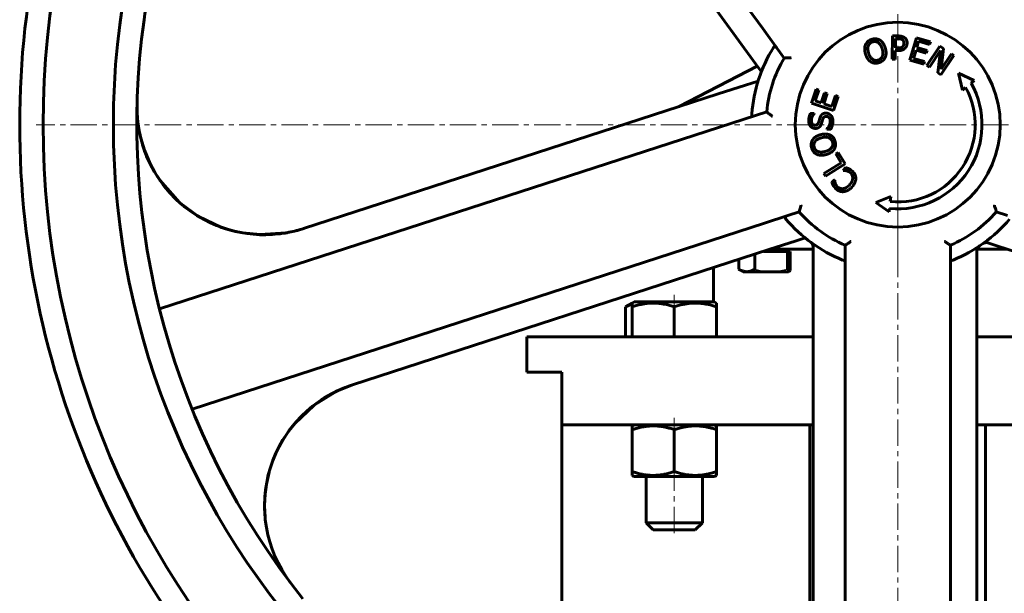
# Model space of a CAD drawing. Header units: millimetres. Extents: x -350 to 350, y -1015 to 1015.
# Tile 4 of 6: x -250 to 30, y 632 to 795. Entities that reach past the tile are written whole.
import ezdxf

# ---------------------------------------------------------------- set-up
doc = ezdxf.new("R2010")
doc.units = ezdxf.units.MM
for name, pattern in [('K5LT-1', [0]), ('K5LT_AXLED', [12, 7.5, -1.5, 1.5, -1.5]), ('K5LT_BASIC', [0])]:
    doc.linetypes.add(name, pattern=pattern)
doc.layers.add('Системный слой (1)', color=7, linetype='Continuous', true_color=0x6c6c6c)

# ---------------------------------------------------------------- blocks, each defined once
blk = doc.blocks.new('U0')
at = {"layer": 'Системный слой (1)', "color": 150, "linetype": 'K5LT_BASIC', "lineweight": 60, "true_color": 0x0080ff}
for p, q in [((-75.04, 665.19), (-63.64, 665.19)), ((-63.64, 665.19), (-52.24, 665.19))]:
    blk.add_line(p, q, dxfattribs=at)
blk = doc.blocks.new('U1')
at = {"layer": 'Системный слой (1)', "color": 150, "linetype": 'K5LT_BASIC', "lineweight": 60, "true_color": 0x0080ff}
for p, q in [((-155.25, 691.34), (-159.74, 689.55)), ((-159.74, 689.55), (-166.17, 685.59)), ((-166.17, 685.59), (-171.63, 680.36)), ((-171.63, 680.36), (-173.34, 678.22)), ((-179, 666.48), (-179.76, 663.05)), ((-179.76, 663.05), (-180.19, 659.56)), ((-180.19, 659.56), (-180.29, 656.04))]:
    blk.add_line(p, q, dxfattribs=at)
blk = doc.blocks.new('U3')
at = {"layer": 'Системный слой (1)', "color": 150, "linetype": 'K5LT_BASIC', "lineweight": 60, "true_color": 0x0080ff}
for p, q in [((-214.72, 758.85), (-215, 759.7)), ((-214.43, 758.01), (-214.72, 758.85)), ((-214.12, 757.18), (-214.43, 758.01)), ((-209.16, 748.37), (-210.9, 750.9)), ((-207.2, 746.01), (-209.16, 748.37)), ((-205.04, 743.83), (-207.2, 746.01))]:
    blk.add_line(p, q, dxfattribs=at)
blk = doc.blocks.new('U7')
at = {"layer": 'Системный слой (1)', "color": 150, "linetype": 'K5LT_BASIC', "lineweight": 60, "true_color": 0x0080ff}
for p, q in [((-173.34, 678.22), (-171.73, 680.27)), ((-171.73, 680.27), (-170.97, 681.14)), ((-175.46, 674.95), (-174.07, 677.16)), ((-174.07, 677.16), (-173.34, 678.22)), ((-175.53, 674.82), (-175.46, 674.95)), ((-180.05, 661.07), (-179.98, 661.68)), ((-180.25, 658.73), (-180.05, 661.07)), ((-180.3, 656.97), (-180.29, 657.56)), ((-180.3, 656.68), (-180.3, 656.97)), ((-180.3, 656.53), (-180.3, 656.68)), ((-180.29, 656.36), (-180.3, 656.53)), ((-180.29, 657.56), (-180.25, 658.73)), ((-180.29, 656.33), (-180.29, 656.36)), ((-180.29, 656.26), (-180.29, 656.33)), ((-180.29, 656.23), (-180.29, 656.26)), ((-180.29, 656.16), (-180.29, 656.23)), ((-180.29, 656.04), (-180.29, 656.16)), ((-180.15, 653.88), (-180.29, 656.04))]:
    blk.add_line(p, q, dxfattribs=at)
blk = doc.blocks.new('U9')
at = {"layer": 'Системный слой (1)', "color": 150, "linetype": 'K5LT_BASIC', "lineweight": 60, "true_color": 0x0080ff}
for p, q in [((-215.53, 761.66), (-214.5, 758.22)), ((-214.5, 758.22), (-212.85, 754.32)), ((-212.85, 754.32), (-210.73, 750.66)), ((-210.73, 750.66), (-210.41, 750.11)), ((-210.11, 749.67), (-204.46, 743.31)), ((-204.46, 743.31), (-199.09, 739.35)), ((-199.09, 739.35), (-192.5, 736.22)), ((-192.5, 736.22), (-191.38, 735.84)), ((-191.38, 735.84), (-191.28, 735.81)), ((-191.28, 735.81), (-191.14, 735.77)), ((-191.14, 735.77), (-190.99, 735.73)), ((-190.99, 735.73), (-190.69, 735.64)), ((-190.69, 735.64), (-190.09, 735.47)), ((-190.09, 735.47), (-188.9, 735.15)), ((-188.9, 735.15), (-186.48, 734.65)), ((-186.48, 734.65), (-181.57, 734.15)), ((-181.57, 734.15), (-174.23, 734.65)), ((-174.23, 734.65), (-173.74, 734.73))]:
    blk.add_line(p, q, dxfattribs=at)
blk = doc.blocks.new('U11')
at = {"layer": 'Системный слой (1)', "color": 150, "linetype": 'K5LT_BASIC', "lineweight": 60, "true_color": 0x0080ff}
for start, end in [(178.4513, 242.0913), (242.0913, 288)]:
    blk.add_arc((-180.35, 770.37), 36.25, start, end, dxfattribs=at)
blk = doc.blocks.new('U13')
at = {"layer": 'Системный слой (1)', "color": 150, "linetype": 'K5LT_BASIC', "lineweight": 60, "true_color": 0x0080ff}
for p, q in [((-203.05, 742.1), (-203.28, 742.29)), ((-202.81, 741.92), (-203.05, 742.1)), ((-202.57, 741.73), (-202.81, 741.92)), ((-194.39, 736.96), (-197.31, 738.34)), ((-191.37, 735.83), (-194.39, 736.96)), ((-188.26, 734.99), (-191.37, 735.83))]:
    blk.add_line(p, q, dxfattribs=at)
blk = doc.blocks.new('U19')
at = {"layer": 'Системный слой (1)', "color": 150, "linetype": 'K5LT_BASIC', "lineweight": 60, "true_color": 0x0080ff}
for p, q in [((-76.88, 713.91), (-77.5, 713.58)), ((-76.26, 714.18), (-76.88, 713.91)), ((-75.64, 714.4), (-76.26, 714.18))]:
    blk.add_line(p, q, dxfattribs=at)
blk = doc.blocks.new('U22')
at = {"layer": 'Системный слой (1)', "color": 150, "linetype": 'K5LT_BASIC', "lineweight": 60, "true_color": 0x0080ff}
for p, q in [((-36.29, 729.99), (-24.12, 729.99)), ((22.61, 729.99), (31.21, 729.99))]:
    blk.add_line(p, q, dxfattribs=at)
blk = doc.blocks.new('U25')
at = {"layer": 'Системный слой (1)', "color": 150, "linetype": 'K5LT_BASIC', "lineweight": 60, "true_color": 0x0080ff}
for p, q in [((-105.62, 704.99), (-24.12, 704.99)), ((22.55, 704.99), (105.63, 704.99))]:
    blk.add_line(p, q, dxfattribs=at)
blk = doc.blocks.new('U27')
at = {"layer": 'Системный слой (1)', "color": 150, "linetype": 'K5LT_BASIC', "lineweight": 60, "true_color": 0x0080ff}
blk.add_line((-25, 587.57), (-25, 679.99), dxfattribs=at)
blk = doc.blocks.new('U28')
at = {"layer": 'Системный слой (1)', "color": 150, "linetype": 'K5LT_BASIC', "lineweight": 60, "true_color": 0x0080ff}
blk.add_line((25, 581.86), (25, 679.99), dxfattribs=at)
blk = doc.blocks.new('U30')
at = {"layer": 'Системный слой (1)', "color": 150, "linetype": 'K5LT_BASIC', "lineweight": 60, "true_color": 0x0080ff}
for p, q in [((-95.62, 679.99), (-24.12, 679.99)), ((22.55, 679.99), (95.63, 679.99))]:
    blk.add_line(p, q, dxfattribs=at)
blk = doc.blocks.new('U32')
at = {"layer": 'Системный слой (1)', "color": 150, "linetype": 'K5LT_BASIC', "lineweight": 60, "true_color": 0x0080ff}
blk.add_line((-95.63, 571.07), (-95.63, 679.99), dxfattribs=at)
blk = doc.blocks.new('U43')
at = {"layer": 'Системный слой (1)', "color": 30, "linetype": 'K5LT_AXLED', "lineweight": 18, "true_color": 0xff8000}
for q in [(0, 1010.83), (-245.33, 765.49), (245.33, 765.49), (0, 520.16)]:
    blk.add_line((0, 765.49), q, dxfattribs=at)

msp = doc.modelspace()

# ---------------------------------------------------------------- linework, layer by layer
at = {"layer": 'Системный слой (1)', "color": 150, "linetype": 'K5LT_BASIC', "lineweight": 60, "true_color": 0x0080ff}
for p, q in [((-139.18, 931.54), (-38.44, 792.89)), ((-118.5, 890.23), (-45.22, 789.38)), ((-38.44, 792.89), (-34.32, 787.22)), ((-1.61, 784.12), (-1.53, 790.79)), ((-1.53, 790.79), (0.15, 790.77)), ((-45.22, 789.38), (-40.43, 782.78)), ((-0.65, 790.01), (-0.69, 787.35)), ((0.08, 790), (-0.65, 790.01)), ((3.42, 783.88), (5.29, 790.28)), ((5.29, 790.28), (9.29, 789.11)), ((5.92, 789.27), (5.41, 787.52)), ((9.07, 788.35), (5.92, 789.27)), ((8.3, 782.32), (11.98, 787.87)), ((9.29, 789.11), (9.07, 788.35)), ((11.98, 787.87), (13.03, 787.18)), ((-34.32, 787.22), (-32.34, 784.48)), ((-0.7, 786.6), (-0.73, 784.11)), ((0.06, 786.59), (-0.7, 786.6)), ((-0.69, 787.35), (-0.08, 787.34)), ((5.19, 786.76), (4.49, 784.39)), ((8.12, 785.9), (5.19, 786.76)), ((5.41, 787.52), (8.35, 786.66)), ((8.35, 786.66), (8.12, 785.9)), ((12.16, 786.65), (8.99, 781.86)), ((11.44, 780.23), (12.16, 786.65)), ((15.96, 785.24), (12.27, 779.68)), ((13.03, 787.18), (12.35, 781.3)), ((12.35, 781.3), (15.27, 785.69)), ((15.27, 785.69), (15.96, 785.24)), ((-40, 782.19), (-62.23, 770.64)), ((-40.43, 782.78), (-38.84, 780.59)), ((-0.73, 784.11), (-1.61, 784.12)), ((7.42, 782.71), (3.42, 783.88)), ((4.49, 784.39), (7.64, 783.47)), ((7.64, 783.47), (7.42, 782.71)), ((8.99, 781.86), (8.3, 782.32)), ((12.27, 779.68), (11.44, 780.23)), ((17.31, 780.13), (21.77, 778.06)), ((18.39, 775.34), (17.31, 780.13)), ((-43.35, 776.77), (-51.11, 774.25)), ((-39.77, 777.93), (-43.35, 776.77)), ((21.77, 778.06), (20.87, 777.33)), ((-51.11, 774.25), (-169.15, 735.9)), ((-24.58, 771.65), (-23.27, 775.61)), ((-22.52, 775.36), (-23.56, 772.24)), ((-23.27, 775.61), (-22.52, 775.36)), ((-21.82, 771.67), (-20.86, 774.58)), ((-20.11, 774.33), (-21.07, 771.42)), ((-20.86, 774.58), (-20.11, 774.33)), ((-18.73, 770.64), (-17.69, 773.76)), ((-17.69, 773.76), (-16.94, 773.51)), ((19.32, 776.09), (18.39, 775.34)), ((-216.59, 771.35), (-216.59, 771.34)), ((-18.26, 769.55), (-24.58, 771.65)), ((-23.56, 772.24), (-21.82, 771.67)), ((-21.07, 771.42), (-18.73, 770.64)), ((-16.94, 773.51), (-18.26, 769.55)), ((-37.32, 769.14), (-40.54, 768.1)), ((-24.84, 768.72), (-23.78, 768.67)), ((-23.78, 768.67), (-23.78, 768.61)), ((-47.2, 765.93), (-210.2, 712.97)), ((-40.54, 768.1), (-47.2, 765.93)), ((-20.2, 764.23), (-20.2, 764.29)), ((-19.09, 764.18), (-20.2, 764.23)), ((-17.66, 757.16), (-16.99, 757.58)), ((-16.08, 754.63), (-17.66, 757.16)), ((-16.99, 757.58), (-14.95, 754.3)), ((-21.07, 751.53), (-16.08, 754.63)), ((-14.95, 754.3), (-20.61, 750.77)), ((-20.61, 750.77), (-21.07, 751.53)), ((-15.55, 752.47), (-14.83, 753.25)), ((-15.51, 752.43), (-15.55, 752.47)), ((-18.75, 749.01), (-18.02, 749.79)), ((-18.02, 749.79), (-17.97, 749.75)), ((-6.28, 743.3), (-1.97, 745.04)), ((-2.45, 740.67), (-6.28, 743.3)), ((-1.97, 745.04), (-2.13, 743.56)), ((-31.27, 739.56), (-28.05, 740.61)), ((-2.34, 741.62), (-2.45, 740.67)), ((28.05, 740.61), (31.27, 739.56)), ((-200.93, 684.44), (-37.93, 737.4)), ((-37.93, 737.4), (-31.27, 739.56)), ((-36.69, 729.87), (-28.93, 732.39)), ((-28.93, 732.39), (-26.36, 733.22)), ((25.67, 731.79), (25.93, 731.71)), ((25.93, 731.71), (28.45, 730.89)), ((-155.25, 691.34), (-36.69, 729.87)), ((-38.14, 729.39), (-36.06, 729.39)), ((-36.06, 729.39), (-31.44, 729.39)), ((-31.44, 729.39), (-31.44, 724.31)), ((-31.44, 729.39), (-30.62, 729.39)), ((-31.07, 729.39), (-31.07, 729.99)), ((-30.62, 723.9), (-30.62, 729.39)), ((-24.12, 730.67), (-24.12, 730.39)), ((-24.12, 730.39), (-24.12, 727.75)), ((-15, 731.13), (-15, 727.75)), ((15, 727.75), (15, 731.13)), ((22.55, 729.44), (22.55, 729.56)), ((22.55, 727.75), (22.55, 729.44)), ((28.45, 730.89), (36.2, 728.37)), ((-45.3, 727.07), (-45.3, 724.31)), ((-40.68, 728.57), (-40.68, 724.31)), ((-24.12, 727.75), (-24.12, 719.59)), ((-15, 727.75), (-15, 720.74)), ((15, 720.74), (15, 727.75)), ((22.55, 719.59), (22.55, 727.75)), ((-52.5, 714.99), (-52.5, 724.73)), ((-45.3, 724.31), (-44.06, 723.59)), ((-44.06, 723.59), (-42.99, 723.59)), ((-42.99, 723.59), (-36.06, 723.59)), ((-36.06, 723.59), (-31.07, 723.59)), ((-15, 720.74), (-15, 549.35)), ((15, 549.35), (15, 720.74)), ((-24.12, 719.59), (-24.12, 595.48)), ((22.55, 594.93), (22.55, 719.59)), ((-75.64, 714.65), (-75.04, 714.99)), ((-52.24, 714.99), (-75.04, 714.99)), ((-51.64, 714.65), (-52.24, 714.99)), ((-77.5, 713.58), (-75.64, 714.65)), ((-77.5, 704.99), (-77.5, 713.58)), ((-75.64, 713.58), (-75.64, 714.65)), ((-75.64, 704.99), (-75.64, 713.58)), ((-63.64, 704.99), (-63.64, 713.58)), ((-51.64, 714.65), (-51.64, 713.58)), ((-51.64, 704.99), (-51.64, 713.58)), ((-105.62, 694.99), (-105.62, 704.99)), ((-105.62, 694.99), (-95.62, 694.99)), ((-95.62, 679.99), (-95.62, 694.99)), ((-75.04, 679.99), (-75.64, 679.65)), ((-75.64, 678.58), (-75.64, 679.65)), ((-75.64, 678.58), (-75.64, 666.61)), ((-63.64, 678.58), (-63.64, 666.61)), ((-52.24, 679.99), (-51.64, 679.65)), ((-51.64, 679.65), (-51.64, 678.58)), ((-51.64, 678.58), (-51.64, 666.61)), ((-75.64, 665.54), (-75.64, 666.61)), ((-75.64, 665.54), (-75.04, 665.19)), ((-71.64, 665.19), (-71.64, 651.99)), ((-55.64, 665.19), (-55.64, 651.99)), ((-51.64, 665.54), (-52.24, 665.19)), ((-51.64, 666.61), (-51.64, 665.54)), ((-55.64, 651.99), (-71.64, 651.99)), ((-71.64, 651.99), (-69.64, 649.99)), ((-55.64, 651.99), (-57.64, 649.99)), ((-57.64, 649.99), (-69.64, 649.99))]:
    msp.add_line(p, q, dxfattribs=at)
at = {"layer": 'Системный слой (1)', "color": 30, "linetype": 'K5LT_AXLED', "lineweight": 18, "true_color": 0xff8000}
for p, q in [((0, 738.49), (0, 772.49)), ((0, 727.99), (0, 741.99)), ((-63.64, 716.99), (-63.64, 711.58)), ((-63.64, 681.99), (-63.64, 676.58)), ((-63.64, 668.61), (-63.64, 647.99))]:
    msp.add_line(p, q, dxfattribs=at)
at = {"layer": 'Системный слой (1)', "color": 150, "linetype": 'K5LT_BASIC', "lineweight": 60, "true_color": 0x0080ff}
msp.add_circle((0, 765.49), 29.17, dxfattribs=at)
for centre, radius, start, end in [((0, 765.49), 243.33, 90, 180), ((0, 765.49), 243.33, 180, 90), ((0, 765.49), 223.33, 90, 180), ((0, 765.49), 223.33, 180, 90), ((0, 765.49), 216.67, 165.0143, 172.0629), ((0, 765.49), 250, 168.9739, 218.9657), ((0, 765.49), 216.67, 172.0629, 218.5678), ((0, 765.49), 41.67, 148.193, 175.807), ((0, 765.49), 37.5, 149.5782, 174.4218), ((0, 765.49), 23.99, 264.3949, 29.5705), ((0, 765.49), 22.04, 264.4513, 28.7421), ((0, 765.49), 37.5, 221.5782, 246.4218), ((0, 765.49), 37.5, 293.5782, 318.4218), ((0, 765.49), 41.67, 220.193, 247.807), ((0, 765.49), 41.67, 292.193, 319.807), ((-25.79, 730.67), 1.67, 0, 53.4838), ((25.15, 730.21), 1.67, 72, 125.4838), ((24.21, 729.56), 1.67, 123.9726, 180), ((-144.05, 656.87), 36.25, 108, 217.0201)]:
    msp.add_arc(centre, radius, start, end, dxfattribs=at)
for points, degree in [([(0.15, 790.77), (0.74, 790.76), (1.57, 790.55), (1.89, 790.33)], 2), ([(-9.19, 785.63), (-9.44, 786.43), (-9.41, 787.77), (-9.18, 788.32)], 2), ([(-9.18, 788.32), (-8.93, 788.86), (-8.03, 789.62), (-7.39, 789.81)], 2), ([(-8.37, 787.99), (-8.53, 787.58), (-8.5, 786.52), (-8.31, 785.9)], 2), ([(-7.16, 789.08), (-7.62, 788.94), (-8.21, 788.41), (-8.37, 787.99)], 2), ([(-7.39, 789.81), (-6.74, 790.01), (-5.55, 789.87), (-5.07, 789.57)], 2), ([(-5.55, 788.84), (-5.9, 789.1), (-6.71, 789.21), (-7.16, 789.08)], 2), ([(-4.44, 787.08), (-4.63, 787.71), (-5.2, 788.6), (-5.55, 788.84)], 2), ([(-5.07, 789.57), (-4.58, 789.26), (-3.8, 788.14), (-3.55, 787.34)], 2), ([(1.27, 789.73), (1.06, 789.88), (0.5, 790), (0.08, 790)], 2), ([(1.74, 788.71), (1.74, 789.06), (1.51, 789.57), (1.27, 789.73)], 2), ([(1.35, 787.73), (1.55, 787.92), (1.73, 788.39), (1.74, 788.71)], 2), ([(1.89, 790.33), (2.26, 790.07), (2.67, 789.28), (2.66, 788.73)], 2), ([(2.66, 788.73), (2.65, 788.29), (2.34, 787.52), (2.06, 787.25)], 2), ([(-7.69, 783.41), (-8.18, 783.72), (-8.96, 784.85), (-9.19, 785.63)], 2), ([(-8.31, 785.9), (-7.93, 784.64), (-6.47, 783.63), (-5.59, 783.9)], 2), ([(-5.59, 783.9), (-4.7, 784.17), (-4.06, 785.82), (-4.44, 787.08)], 2), ([(-3.55, 787.34), (-3.32, 786.57), (-3.33, 785.19), (-3.57, 784.66)], 2), ([(-0.08, 787.34), (0.46, 787.34), (1.13, 787.5), (1.35, 787.73)], 2), ([(2.06, 787.25), (1.71, 786.92), (0.77, 786.58), (0.06, 786.59)], 2), ([(-5.37, 783.16), (-6.01, 782.97), (-7.18, 783.09), (-7.69, 783.41)], 2), ([(-3.57, 784.66), (-3.83, 784.09), (-4.74, 783.35), (-5.37, 783.16)], 2), ([(-25.36, 766.76), (-25.33, 767.32), (-25.07, 768.31), (-24.84, 768.72)], 2), ([(-23.78, 768.61), (-24.09, 768.3), (-24.57, 767.33), (-24.59, 766.79)], 2), ([(-22.12, 767.53), (-21.87, 768.21), (-21, 768.8), (-20.38, 768.77)], 2), ([(-20.38, 768.77), (-19.98, 768.76), (-19.24, 768.4), (-18.99, 768.1)], 2), ([(-23.56, 764.43), (-24.37, 764.47), (-25.41, 765.78), (-25.36, 766.76)], 2), ([(-24.59, 766.79), (-24.62, 766.17), (-24.08, 765.38), (-23.61, 765.36)], 2), ([(-23.61, 765.36), (-23.19, 765.34), (-22.66, 765.77), (-22.53, 766.18)], 2), ([(-22.53, 766.18), (-22.44, 766.46), (-22.21, 767.26), (-22.12, 767.53)], 2), ([(-21.7, 765.88), (-21.8, 765.54), (-22.1, 765.01), (-22.34, 764.81)], 2), ([(-21.34, 767.07), (-21.44, 766.77), (-21.58, 766.26), (-21.7, 765.88)], 2), ([(-20.28, 767.84), (-20.68, 767.86), (-21.19, 767.49), (-21.34, 767.07)], 2), ([(-19.24, 766.31), (-19.2, 767.04), (-19.78, 767.82), (-20.28, 767.84)], 2), ([(-20.2, 764.29), (-19.77, 764.71), (-19.26, 765.8), (-19.24, 766.31)], 2), ([(-18.47, 766.34), (-18.5, 765.61), (-18.85, 764.61), (-19.09, 764.18)], 2), ([(-18.99, 768.1), (-18.71, 767.77), (-18.44, 766.95), (-18.47, 766.34)], 2), ([(-24.23, 761.21), (-23.9, 761.69), (-22.76, 762.43), (-21.95, 762.65)], 2), ([(-22.34, 764.81), (-22.57, 764.61), (-23.17, 764.41), (-23.56, 764.43)], 2), ([(-21.95, 762.65), (-21.17, 762.86), (-19.8, 762.8), (-19.27, 762.54)], 2), ([(-19.27, 762.54), (-18.71, 762.27), (-18, 761.33), (-17.83, 760.7)], 2), ([(-24.54, 758.9), (-24.72, 759.56), (-24.54, 760.74), (-24.23, 761.21)], 2), ([(-23.52, 760.71), (-23.78, 760.36), (-23.92, 759.55), (-23.8, 759.11)], 2), ([(-21.71, 761.76), (-22.35, 761.59), (-23.26, 761.05), (-23.52, 760.71)], 2), ([(-18.57, 760.51), (-18.81, 761.4), (-20.45, 762.1), (-21.71, 761.76)], 2), ([(-20.66, 757.85), (-19.4, 758.19), (-18.34, 759.62), (-18.57, 760.51)], 2), ([(-17.83, 760.7), (-17.66, 760.05), (-17.82, 758.89), (-18.15, 758.39)], 2), ([(-23.11, 757.06), (-23.64, 757.32), (-24.37, 758.25), (-24.54, 758.9)], 2), ([(-23.8, 759.11), (-23.68, 758.64), (-23.17, 758.03), (-22.75, 757.85)], 2), ([(-20.42, 756.96), (-21.23, 756.74), (-22.57, 756.81), (-23.11, 757.06)], 2), ([(-22.75, 757.85), (-22.35, 757.69), (-21.29, 757.68), (-20.66, 757.85)], 2), ([(-18.15, 758.39), (-18.48, 757.91), (-19.63, 757.17), (-20.42, 756.96)], 2), ([(-14.62, 752.34), (-14.9, 752.4), (-15.36, 752.43), (-15.51, 752.43)], 2), ([(-14.83, 753.25), (-14.6, 753.17), (-14.19, 753.05), (-13.93, 752.93)], 2), ([(-13.45, 751.71), (-13.73, 751.97), (-14.34, 752.27), (-14.62, 752.34)], 2), ([(-13.93, 752.93), (-13.65, 752.8), (-13.22, 752.53), (-12.92, 752.26)], 2), ([(-12.83, 750.23), (-12.82, 750.67), (-13.14, 751.42), (-13.45, 751.71)], 2), ([(-12.92, 752.26), (-12.45, 751.82), (-11.94, 750.76), (-11.94, 750.17)], 2), ([(-18.36, 748.12), (-18.47, 748.32), (-18.66, 748.77), (-18.75, 749.01)], 2), ([(-17.97, 749.75), (-17.96, 749.59), (-17.89, 749.12), (-17.8, 748.83)], 2), ([(-17.8, 748.83), (-17.7, 748.55), (-17.38, 748.02), (-17.1, 747.75)], 2), ([(-13.75, 748.33), (-13.28, 748.84), (-12.85, 749.79), (-12.83, 750.23)], 2), ([(-11.94, 750.17), (-11.94, 749.58), (-12.5, 748.33), (-13.07, 747.71)], 2), ([(-17.61, 747.2), (-17.86, 747.43), (-18.23, 747.9), (-18.36, 748.12)], 2), ([(-15.4, 746.41), (-16, 746.35), (-17.12, 746.74), (-17.61, 747.2)], 2), ([(-17.1, 747.75), (-16.78, 747.46), (-15.99, 747.2), (-15.55, 747.26)], 2), ([(-15.55, 747.26), (-15.11, 747.32), (-14.18, 747.86), (-13.75, 748.33)], 2), ([(-13.07, 747.71), (-13.63, 747.09), (-14.79, 746.47), (-15.4, 746.41)], 2), ([(-31.44, 724.31), (-31.17, 724.15), (-30.9, 724.02), (-30.62, 723.9)], 3), ([(-30.62, 723.9), (-30.77, 723.8), (-30.92, 723.7), (-31.07, 723.59)], 3)]:
    msp.add_open_spline(points, degree=degree, dxfattribs=at)
for points, knots in [([(-34.53, 787.5), (-34.57, 787.56), (-34.62, 787.62), (-34.74, 787.75), (-34.81, 787.81), (-34.94, 787.87), (-34.99, 787.87), (-35.11, 787.82), (-35.17, 787.77), (-35.29, 787.64), (-35.35, 787.55), (-35.41, 787.46)], [0.2608418, 0.2608418, 0.2608418, 0.2608418, 0.2790731, 0.2790731, 0.3079284, 0.3079284, 0.3319293, 0.3319293, 0.3565294, 0.3565294, 0.3833464, 0.3833464, 0.3833464, 0.3833464]), ([(-32.34, 784.48), (-32.34, 784.48), (-32.3, 784.49), (-32.16, 784.49), (-32.05, 784.5), (-31.75, 784.51), (-31.56, 784.52), (-31.19, 784.53), (-31.03, 784.54), (-30.69, 784.55), (-30.52, 784.56), (-30.34, 784.57), (-30.34, 784.57), (-30.34, 784.57)], [0, 0, 0, 0, 0.0329948, 0.0329948, 0.0686923, 0.0686923, 0.1108171, 0.1108171, 0.1413526, 0.1413526, 0.1725803, 0.1725803, 0.173117, 0.173117, 0.173117, 0.173117]), ([(-41.56, 768.54), (-41.57, 768.39), (-41.57, 768.26), (-41.53, 768.08), (-41.5, 768.02), (-41.41, 767.93), (-41.35, 767.91), (-41.2, 767.9), (-41.1, 767.92), (-40.95, 767.96), (-40.91, 767.97), (-40.86, 767.99)], [0.0004272, 0.0004272, 0.0004272, 0.0004272, 0.0324956, 0.0324956, 0.0584265, 0.0584265, 0.0828791, 0.0828791, 0.1103583, 0.1103583, 0.1214058, 0.1214058, 0.1214058, 0.1214058]), ([(-35.75, 767.9), (-35.76, 767.9), (-35.76, 767.9), (-35.9, 768.01), (-36.03, 768.12), (-36.3, 768.33), (-36.43, 768.43), (-36.71, 768.65), (-36.86, 768.77), (-37.1, 768.96), (-37.18, 769.03), (-37.29, 769.12), (-37.32, 769.14), (-37.32, 769.14)], [-0.0005397, -0.0005397, -0.0005397, -0.0005397, 0, 0, 0.0314048, 0.0314048, 0.0621135, 0.0621135, 0.1044772, 0.1044772, 0.1403771, 0.1403771, 0.1735591, 0.1735591, 0.1735591, 0.1735591]), ([(-28.05, 740.61), (-28.05, 740.61), (-28.04, 740.64), (-28, 740.78), (-27.98, 740.89), (-27.9, 741.17), (-27.85, 741.36), (-27.75, 741.71), (-27.7, 741.87), (-27.61, 742.19), (-27.56, 742.36), (-27.51, 742.53), (-27.51, 742.53), (-27.51, 742.54)], [0, 0, 0, 0, 0.0329948, 0.0329948, 0.0686923, 0.0686923, 0.1108171, 0.1108171, 0.1413526, 0.1413526, 0.1725803, 0.1725803, 0.173117, 0.173117, 0.173117, 0.173117]), ([(27.51, 742.54), (27.51, 742.53), (27.51, 742.53), (27.56, 742.36), (27.61, 742.19), (27.7, 741.87), (27.75, 741.71), (27.85, 741.36), (27.9, 741.17), (27.98, 740.89), (28, 740.78), (28.04, 740.64), (28.05, 740.61), (28.05, 740.61)], [-0.0005397, -0.0005397, -0.0005397, -0.0005397, 0, 0, 0.0314048, 0.0314048, 0.0621135, 0.0621135, 0.1044772, 0.1044772, 0.1403771, 0.1403771, 0.1735591, 0.1735591, 0.1735591, 0.1735591]), ([(-31.59, 739.46), (-31.68, 739.43), (-31.76, 739.4), (-31.92, 739.33), (-31.99, 739.28), (-32.08, 739.17), (-32.09, 739.11), (-32.08, 738.99), (-32.05, 738.92), (-31.96, 738.77), (-31.9, 738.69), (-31.83, 738.6)], [0.2607718, 0.2607718, 0.2607718, 0.2607718, 0.2812991, 0.2812991, 0.3096231, 0.3096231, 0.3334955, 0.3334955, 0.3584146, 0.3584146, 0.3833767, 0.3833767, 0.3833767, 0.3833767]), ([(-169.15, 735.9), (-169.83, 735.67), (-170.53, 735.47), (-171.92, 735.11), (-172.62, 734.95), (-174.04, 734.67), (-174.75, 734.56), (-175.57, 734.44), (-175.69, 734.43), (-175.89, 734.4), (-175.99, 734.39), (-176.12, 734.38), (-176.16, 734.37), (-176.2, 734.37), (-176.22, 734.37), (-176.23, 734.36), (-176.24, 734.36), (-176.25, 734.36), (-176.25, 734.36), (-176.26, 734.36), (-176.26, 734.36), (-176.28, 734.36), (-176.28, 734.36), (-176.29, 734.36), (-176.29, 734.36), (-176.29, 734.36)], [0, 0, 0, 0, 5.6, 5.6, 11.2, 11.2, 16.8, 16.8, 17.670915, 17.670915, 18.425468, 18.425468, 18.699766, 18.699766, 18.799479, 18.799479, 18.835727, 18.835727, 18.871975, 18.871975, 18.901779, 18.901779, 18.958165, 18.958165, 18.96105, 18.96105, 18.96105, 18.96105]), ([(-13.33, 732.23), (-13.34, 732.23), (-13.34, 732.23), (-13.49, 732.13), (-13.63, 732.03), (-13.91, 731.85), (-14.04, 731.76), (-14.35, 731.55), (-14.51, 731.45), (-14.76, 731.28), (-14.85, 731.22), (-14.97, 731.15), (-15, 731.13), (-15, 731.13)], [-0.0005397, -0.0005397, -0.0005397, -0.0005397, 0, 0, 0.0314048, 0.0314048, 0.0621135, 0.0621135, 0.1044772, 0.1044772, 0.1403771, 0.1403771, 0.1735591, 0.1735591, 0.1735591, 0.1735591]), ([(15, 731.13), (15, 731.13), (14.97, 731.15), (14.85, 731.22), (14.76, 731.28), (14.51, 731.45), (14.35, 731.55), (14.04, 731.76), (13.91, 731.85), (13.63, 732.03), (13.49, 732.13), (13.34, 732.23), (13.34, 732.23), (13.33, 732.23)], [0, 0, 0, 0, 0.0329948, 0.0329948, 0.0686923, 0.0686923, 0.1108171, 0.1108171, 0.1413526, 0.1413526, 0.1725803, 0.1725803, 0.173117, 0.173117, 0.173117, 0.173117]), ([(-15.74, 726.92), (-15.6, 726.86), (-15.48, 726.82), (-15.29, 726.79), (-15.22, 726.8), (-15.11, 726.86), (-15.08, 726.91), (-15.02, 727.06), (-15.01, 727.15), (-15, 727.31), (-15, 727.35), (-15, 727.4)], [0.0004272, 0.0004272, 0.0004272, 0.0004272, 0.032486, 0.032486, 0.0584213, 0.0584213, 0.0828305, 0.0828305, 0.1102006, 0.1102006, 0.1213989, 0.1213989, 0.1213989, 0.1213989]), ([(15, 727.4), (15, 727.31), (15, 727.22), (15.02, 727.05), (15.05, 726.96), (15.13, 726.85), (15.18, 726.82), (15.3, 726.79), (15.38, 726.8), (15.55, 726.84), (15.64, 726.88), (15.74, 726.92)], [0.2644477, 0.2644477, 0.2644477, 0.2644477, 0.2874001, 0.2874001, 0.3185311, 0.3185311, 0.3455736, 0.3455736, 0.3733164, 0.3733164, 0.4002737, 0.4002737, 0.4002737, 0.4002737]), ([(-45.3, 724.31), (-45.14, 724.21), (-44.79, 724.03), (-44.31, 723.83), (-43.88, 723.7), (-43.51, 723.63), (-43.21, 723.6), (-43.04, 723.59), (-42.99, 723.59)], [0, 0, 0, 0, 1.973632, 4.159959, 5.58174, 7.045112, 8.434644, 9, 9, 9, 9]), ([(-42.99, 723.59), (-42.85, 723.59), (-42.58, 723.61), (-42.16, 723.69), (-41.79, 723.79), (-41.29, 723.98), (-40.94, 724.16), (-40.68, 724.31)], [0, 0, 0, 0, 1.447402, 2.799721, 4.280074, 5.291086, 8, 8, 8, 8]), ([(-63.64, 713.58), (-64.05, 713.71), (-64.65, 713.9), (-65.53, 714.13), (-66.13, 714.27), (-66.84, 714.41), (-67.41, 714.49), (-68.08, 714.57), (-68.7, 714.63), (-69.43, 714.65), (-70.13, 714.65), (-70.8, 714.61), (-71.45, 714.55), (-72.19, 714.45), (-73.21, 714.26), (-74.4, 713.97), (-75.26, 713.7), (-75.64, 713.58)], [0, 0, 0, 0, 1.889793, 2.772286, 3.97396, 4.613199, 5.962253, 6.508307, 7.620707, 8.715255, 9.746093, 10.721757, 11.68135, 12.629021, 14.021816, 16.259909, 18, 18, 18, 18]), ([(-51.64, 713.58), (-52.05, 713.71), (-52.65, 713.9), (-53.53, 714.13), (-54.13, 714.27), (-54.84, 714.41), (-55.41, 714.49), (-56.08, 714.57), (-56.7, 714.63), (-57.43, 714.65), (-58.13, 714.65), (-58.8, 714.61), (-59.45, 714.55), (-60.19, 714.45), (-61.21, 714.26), (-62.4, 713.97), (-63.26, 713.7), (-63.64, 713.58)], [0, 0, 0, 0, 1.889793, 2.772286, 3.97396, 4.613199, 5.962253, 6.508307, 7.620707, 8.715255, 9.746093, 10.721757, 11.68135, 12.629021, 14.021816, 16.259909, 18, 18, 18, 18]), ([(-164.12, 687.04), (-164.03, 687.11), (-163.93, 687.17), (-163.54, 687.42), (-163.25, 687.61), (-162.41, 688.12), (-161.85, 688.44), (-160.73, 689.05), (-160.16, 689.34), (-159, 689.89), (-158.42, 690.15), (-157.18, 690.66), (-156.52, 690.91), (-155.86, 691.14)], [0.533926, 0.533926, 0.533926, 0.533926, 1.067853, 1.067853, 2.669632, 2.669632, 5.628304, 5.628304, 8.586977, 8.586977, 11.545649, 11.545649, 14.793363, 14.793363, 14.793363, 14.793363]), ([(-63.64, 678.58), (-64.05, 678.71), (-64.65, 678.9), (-65.53, 679.13), (-66.13, 679.27), (-66.84, 679.41), (-67.41, 679.49), (-68.08, 679.57), (-68.7, 679.63), (-69.43, 679.65), (-70.13, 679.65), (-70.8, 679.61), (-71.45, 679.55), (-72.19, 679.45), (-73.21, 679.26), (-74.4, 678.97), (-75.26, 678.7), (-75.64, 678.58)], [0, 0, 0, 0, 1.889793, 2.772286, 3.97396, 4.613199, 5.962253, 6.508307, 7.620707, 8.715255, 9.746093, 10.721757, 11.68135, 12.629021, 14.021816, 16.259909, 18, 18, 18, 18]), ([(-51.64, 678.58), (-52.05, 678.71), (-52.65, 678.9), (-53.53, 679.13), (-54.13, 679.27), (-54.84, 679.41), (-55.41, 679.49), (-56.08, 679.57), (-56.7, 679.63), (-57.43, 679.65), (-58.13, 679.65), (-58.8, 679.61), (-59.45, 679.55), (-60.19, 679.45), (-61.21, 679.26), (-62.4, 678.97), (-63.26, 678.7), (-63.64, 678.58)], [0, 0, 0, 0, 1.889793, 2.772286, 3.97396, 4.613199, 5.962253, 6.508307, 7.620707, 8.715255, 9.746093, 10.721757, 11.68135, 12.629021, 14.021816, 16.259909, 18, 18, 18, 18]), ([(-75.64, 666.61), (-75.23, 666.48), (-74.63, 666.29), (-73.75, 666.06), (-73.15, 665.92), (-72.44, 665.78), (-71.87, 665.7), (-71.2, 665.62), (-70.58, 665.56), (-69.85, 665.54), (-69.15, 665.54), (-68.48, 665.58), (-67.83, 665.64), (-67.09, 665.74), (-66.07, 665.93), (-64.88, 666.22), (-64.02, 666.49), (-63.64, 666.61)], [0, 0, 0, 0, 1.889793, 2.772286, 3.97396, 4.613199, 5.962253, 6.508307, 7.620707, 8.715255, 9.746093, 10.721757, 11.68135, 12.629021, 14.021816, 16.259909, 18, 18, 18, 18]), ([(-63.64, 666.61), (-63.23, 666.48), (-62.63, 666.29), (-61.75, 666.06), (-61.15, 665.92), (-60.44, 665.78), (-59.87, 665.7), (-59.2, 665.62), (-58.58, 665.56), (-57.85, 665.54), (-57.15, 665.54), (-56.48, 665.58), (-55.83, 665.64), (-55.09, 665.74), (-54.07, 665.93), (-52.88, 666.22), (-52.02, 666.49), (-51.64, 666.61)], [0, 0, 0, 0, 1.889793, 2.772286, 3.97396, 4.613199, 5.962253, 6.508307, 7.620707, 8.715255, 9.746093, 10.721757, 11.68135, 12.629021, 14.021816, 16.259909, 18, 18, 18, 18])]:
    msp.add_open_spline(points, degree=3, knots=knots, dxfattribs=at)
at = {"layer": 'Системный слой (1)', "color": 7, "linetype": 'K5LT-1'}
for points, knots in [([(-40.68, 724.31), (-40.58, 724.28), (-40.33, 724.21), (-39.84, 724.08), (-39.15, 723.92), (-38.43, 723.79), (-37.76, 723.69), (-37.29, 723.65), (-36.91, 723.62), (-36.63, 723.61), (-36.35, 723.6), (-36.16, 723.59), (-36.06, 723.59)], [0, 0, 0, 0, 1.432862, 3.725441, 7.16431, 11.338281, 14.003711, 16.66914, 18.001855, 19.33457, 20.667285, 22, 22, 22, 22]), ([(-36.06, 723.59), (-35.93, 723.59), (-35.68, 723.6), (-35.29, 723.61), (-34.9, 723.64), (-34.42, 723.69), (-33.84, 723.77), (-33.07, 723.9), (-32.27, 724.08), (-31.7, 724.24), (-31.44, 724.31)], [0, 0, 0, 0, 1.818464, 3.636928, 5.455392, 7.273856, 10.465691, 13.657526, 18.304216, 22, 22, 22, 22])]:
    msp.add_open_spline(points, degree=3, knots=knots, dxfattribs=at)

# ---------------------------------------------------------------- block references
at = {"layer": 'Системный слой (1)'}
for name in ['U43', 'U11', 'U9', 'U3', 'U13', 'U22', 'U19', 'U25', 'U1', 'U7', 'U32', 'U30', 'U27', 'U28', 'U0']:
    msp.add_blockref(name, (0, 0), dxfattribs=at)

doc.saveas('drawing.dxf')
